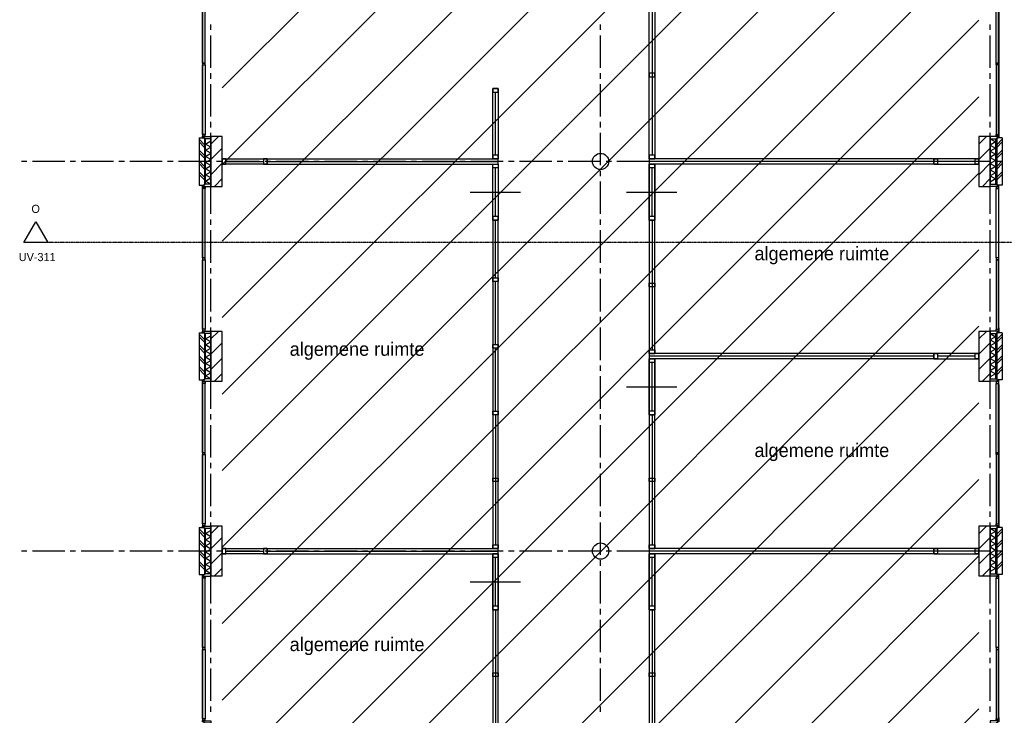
# Model space of a CAD drawing. Extents: x -66955 to 52345, y -20450 to 69550.
# Tile 89 of 94: x 17536 to 35730, y 33415 to 46270. Entities that reach past the tile are written whole.
import ezdxf
from ezdxf.enums import TextEntityAlignment as Align

# ---------------------------------------------------------------- set-up
doc = ezdxf.new("R2010")
doc.units = 0
doc.header["$MEASUREMENT"] = 0
doc.linetypes.add('DASHED', pattern=[0.75, 0.5, -0.25])
doc.linetypes.add('LEEG', pattern=[1, -1])
for name, color, linetype in [('-01-', 7, 'CONTINUOUS'), ('-22-', 7, 'CONTINUOUS'), ('-32-', 7, 'CONTINUOUS'), ('BEGGR--11-', 7, 'CONTINUOUS'), ('BEGGR--21-', 7, 'CONTINUOUS'), ('BEGGR--22-', 7, 'CONTINUOUS'), ('BEGGR--28-', 7, 'CONTINUOUS'), ('BEGGR--31-', 7, 'CONTINUOUS'), ('STRAMIEN--E3-', 7, 'CONTINUOUS'), ('STRAMIEN--E7-', 7, 'CONTINUOUS')]:
    doc.layers.add(name, color=color, linetype=linetype)
doc.styles.add('txt', font='TXT', dxfattribs={"height": 0.2})

# ---------------------------------------------------------------- blocks, each defined once
blk = doc.blocks.new('*O102')
at = {"layer": '-22-', "color": 7, "linetype": 'CONTINUOUS'}
blk.add_line((-348, 0), (348.01, 0), dxfattribs=at)
blk.add_lwpolyline([(415.01, 50), (415.01, -50), (-415, -50), (-415, 50)], close=True, dxfattribs=at)
at = {"layer": '-32-', "color": 7, "linetype": 'CONTINUOUS'}
for points in [[(-348, -50), (-348, 50), (-415, 50), (-415, -50)], [(415.01, -50), (415.01, 50), (348.01, 50), (348.01, -50)]]:
    blk.add_lwpolyline(points, close=True, dxfattribs=at)
blk = doc.blocks.new('*O103')
at = {"layer": '-22-', "color": 7, "linetype": 'CONTINUOUS'}
blk.add_line((-348, 0), (348.01, 0), dxfattribs=at)
blk.add_lwpolyline([(415.01, 50), (415.01, -50), (-415, -50), (-415, 50)], close=True, dxfattribs=at)
at = {"layer": '-32-', "color": 7, "linetype": 'CONTINUOUS'}
for points in [[(-348, -50), (-348, 50), (-415, 50), (-415, -50)], [(415.01, -50), (415.01, 50), (348.01, 50), (348.01, -50)]]:
    blk.add_lwpolyline(points, close=True, dxfattribs=at)
blk = doc.blocks.new('*O104')
at = {"layer": '-32-', "color": 7, "linetype": 'CONTINUOUS'}
blk.add_line((-465, 0), (465, 0), dxfattribs=at)
for points in [[(57, 517), (57, -517), (-43, -517), (-43, 517)], [(-43, 517), (57, 517), (57, 450), (-43, 450)], [(-43, -517), (57, -517), (57, -450), (-43, -450)]]:
    blk.add_lwpolyline(points, close=True, dxfattribs=at)
blk = doc.blocks.new('*O108')
at = {"layer": '-22-', "color": 7, "linetype": 'CONTINUOUS'}
blk.add_line((348, 0), (-348, 0), dxfattribs=at)
blk.add_lwpolyline([(-415, 50), (-415, -50), (415, -50), (415, 50)], close=True, dxfattribs=at)
at = {"layer": '-32-', "color": 7, "linetype": 'CONTINUOUS'}
for points in [[(-415, -50), (-415, 50), (-348, 50), (-348, -50)], [(348, -50), (348, 50), (415, 50), (415, -50)]]:
    blk.add_lwpolyline(points, close=True, dxfattribs=at)
blk = doc.blocks.new('*O109')
at = {"layer": '-22-', "color": 7, "linetype": 'CONTINUOUS'}
blk.add_line((348, 0), (-348, 0), dxfattribs=at)
blk.add_lwpolyline([(-415, 50), (-415, -50), (415, -50), (415, 50)], close=True, dxfattribs=at)
at = {"layer": '-32-', "color": 7, "linetype": 'CONTINUOUS'}
for points in [[(-415, -50), (-415, 50), (-348, 50), (-348, -50)], [(348, -50), (348, 50), (415, 50), (415, -50)]]:
    blk.add_lwpolyline(points, close=True, dxfattribs=at)
blk = doc.blocks.new('*O111')
at = {"layer": '-32-', "color": 7, "linetype": 'CONTINUOUS'}
blk.add_line((-465, 0), (465, 0), dxfattribs=at)
for points in [[(57, 517), (57, -517), (-43, -517), (-43, 517)], [(-43, 517), (57, 517), (57, 450), (-43, 450)], [(-43, -517), (57, -517), (57, -450), (-43, -450)]]:
    blk.add_lwpolyline(points, close=True, dxfattribs=at)
blk = doc.blocks.new('*O110')
at = {"layer": '-22-', "color": 7, "linetype": 'CONTINUOUS'}
for p, q in [((7, 783), (7, 1683)), ((7, 716), (7, -1683))]:
    blk.add_line(p, q, dxfattribs=at)
blk.add_lwpolyline([(-43, -1750), (57, -1750), (57, 1750), (-43, 1750)], close=True, dxfattribs=at)
at = {"layer": '-32-', "color": 7, "linetype": 'CONTINUOUS'}
for points in [[(57, -517), (-43, -517), (-43, -450), (57, -450)], [(57, -1750), (-43, -1750), (-43, -1683), (57, -1683)]]:
    blk.add_lwpolyline(points, close=True, dxfattribs=at)
blk.add_blockref('*O111', (0, 1233), dxfattribs=at)
blk = doc.blocks.new('*O113')
at = {"layer": '-32-', "color": 7, "linetype": 'CONTINUOUS'}
blk.add_line((-465, 0), (465, 0), dxfattribs=at)
for points in [[(57, 517), (57, -517), (-43, -517), (-43, 517)], [(-43, 517), (57, 517), (57, 450), (-43, 450)], [(-43, -517), (57, -517), (57, -450), (-43, -450)]]:
    blk.add_lwpolyline(points, close=True, dxfattribs=at)
blk = doc.blocks.new('*O112')
at = {"layer": '-22-', "color": 7, "linetype": 'CONTINUOUS'}
for p, q in [((7, 783), (7, 1683)), ((7, 716), (7, -1683))]:
    blk.add_line(p, q, dxfattribs=at)
blk.add_lwpolyline([(-43, -1750), (57, -1750), (57, 1750), (-43, 1750)], close=True, dxfattribs=at)
at = {"layer": '-32-', "color": 7, "linetype": 'CONTINUOUS'}
for points in [[(57, -517), (-43, -517), (-43, -450), (57, -450)], [(57, -1750), (-43, -1750), (-43, -1683), (57, -1683)]]:
    blk.add_lwpolyline(points, close=True, dxfattribs=at)
blk.add_blockref('*O113', (0, 1233), dxfattribs=at)
blk = doc.blocks.new('*O115')
at = {"layer": '-32-', "color": 7, "linetype": 'CONTINUOUS'}
blk.add_line((-465, 0), (465, 0), dxfattribs=at)
for points in [[(57, 517), (57, -517), (-43, -517), (-43, 517)], [(-43, 517), (57, 517), (57, 450), (-43, 450)], [(-43, -517), (57, -517), (57, -450), (-43, -450)]]:
    blk.add_lwpolyline(points, close=True, dxfattribs=at)
blk = doc.blocks.new('*O114')
at = {"layer": '-22-', "color": 7, "linetype": 'CONTINUOUS'}
for p, q in [((7, 783), (7, 1683)), ((7, 716), (7, -1683))]:
    blk.add_line(p, q, dxfattribs=at)
blk.add_lwpolyline([(-43, -1750), (57, -1750), (57, 1750), (-43, 1750)], close=True, dxfattribs=at)
at = {"layer": '-32-', "color": 7, "linetype": 'CONTINUOUS'}
for points in [[(57, -517), (-43, -517), (-43, -450), (57, -450)], [(57, -1750), (-43, -1750), (-43, -1683), (57, -1683)]]:
    blk.add_lwpolyline(points, close=True, dxfattribs=at)
blk.add_blockref('*O115', (0, 1233), dxfattribs=at)
blk = doc.blocks.new('*O121')
at = {"layer": '-22-', "color": 7, "linetype": 'CONTINUOUS'}
blk.add_line((348, 0), (-348, 0), dxfattribs=at)
blk.add_lwpolyline([(-415, 50), (-415, -50), (415, -50), (415, 50)], close=True, dxfattribs=at)
at = {"layer": '-32-', "color": 7, "linetype": 'CONTINUOUS'}
for points in [[(-415, -50), (-415, 50), (-348, 50), (-348, -50)], [(348, -50), (348, 50), (415, 50), (415, -50)]]:
    blk.add_lwpolyline(points, close=True, dxfattribs=at)
blk = doc.blocks.new('*O124')
at = {"layer": '-22-', "color": 7, "linetype": 'CONTINUOUS'}
blk.add_line((0, -583), (0, 583), dxfattribs=at)
blk.add_lwpolyline([(-50, 650), (50, 650), (50, -650), (-50, -650)], close=True, dxfattribs=at)
at = {"layer": '-32-', "color": 7, "linetype": 'CONTINUOUS'}
for points in [[(50, 650), (-50, 650), (-50, 583), (50, 583)], [(50, -583), (-50, -583), (-50, -650), (50, -650)]]:
    blk.add_lwpolyline(points, close=True, dxfattribs=at)
blk = doc.blocks.new('*O168')
at = {"layer": 'BEGGR--31-', "color": 7, "linetype": 'CONTINUOUS'}
for points in [[(-92.5, 1277), (-92.5, 1355), (-87.5, 1355), (-87.5, 1333), (-42.5, 1333), (-42.5, 1299), (-87.5, 1299), (-87.5, 1277)], [(-87.5, 39), (-92.5, 39), (-92.5, 1277), (-87.5, 1277)], [(-42.5, 1299), (-87.5, 1299), (-87.5, 17), (-42.5, 17)], [(-83.5, 1333), (-83.5, 1338), (-53.5, 1338), (-53.5, 1333)], [(-53.5, 1382), (-53.5, 1363), (-75.5, 1363), (-75.5, 1338), (66.5, 1338), (66.5, 1382)], [(-92.5, -39), (-92.5, 39), (-87.5, 39), (-87.5, 17), (-42.5, 17), (-42.5, -17), (-87.5, -17), (-87.5, -39)], [(-87.5, -1277), (-92.5, -1277), (-92.5, -39), (-87.5, -39)], [(-87.5, -17), (-42.5, -17), (-42.5, -1299), (-87.5, -1299)], [(-92.5, -1277), (-92.5, -1355), (-87.5, -1355), (-87.5, -1333), (-42.5, -1333), (-42.5, -1299), (-87.5, -1299), (-87.5, -1277)], [(-83.5, -1333), (-83.5, -1338), (-53.5, -1338), (-53.5, -1333)], [(-53.5, -1382), (-53.5, -1363), (-75.5, -1363), (-75.5, -1338), (66.5, -1338), (66.5, -1382)]]:
    blk.add_lwpolyline(points, close=True, dxfattribs=at)
blk = doc.blocks.new('MERKBF')
at = {"layer": 'BEGGR--31-', "color": 7, "linetype": 'CONTINUOUS'}
blk.add_blockref('*O168', (75.5, -1363), dxfattribs=at)
blk = doc.blocks.new('*O229')
at = {"layer": 'BEGGR--31-', "color": 7, "linetype": 'CONTINUOUS'}
for points in [[(-1382, -53.5), (-1363, -53.5), (-1363, -75.5), (-1338, -75.5), (-1338, 66.5), (-1382, 66.5)], [(1382, -53.5), (1363, -53.5), (1363, -75.5), (1338, -75.5), (1338, 66.5), (1382, 66.5)], [(-1277, -92.5), (-1355, -92.5), (-1355, -87.5), (-1333, -87.5), (-1333, -42.5), (-1299, -42.5), (-1299, -87.5), (-1277, -87.5)], [(-1333, -83.5), (-1338, -83.5), (-1338, -53.5), (-1333, -53.5)], [(-17, -87.5), (-17, -42.5), (-1299, -42.5), (-1299, -87.5)], [(-1277, -87.5), (-1277, -92.5), (-39, -92.5), (-39, -87.5)], [(-39, -92.5), (39, -92.5), (39, -87.5), (17, -87.5), (17, -42.5), (-17, -42.5), (-17, -87.5), (-39, -87.5)], [(1299, -42.5), (1299, -87.5), (17, -87.5), (17, -42.5)], [(39, -87.5), (39, -92.5), (1277, -92.5), (1277, -87.5)], [(1277, -92.5), (1355, -92.5), (1355, -87.5), (1333, -87.5), (1333, -42.5), (1299, -42.5), (1299, -87.5), (1277, -87.5)], [(1333, -83.5), (1338, -83.5), (1338, -53.5), (1333, -53.5)]]:
    blk.add_lwpolyline(points, close=True, dxfattribs=at)
blk = doc.blocks.new('MRKBFS')
at = {"layer": 'BEGGR--31-', "color": 7, "linetype": 'CONTINUOUS'}
blk.add_blockref('*O229', (1382, -66.5), dxfattribs=at)
blk = doc.blocks.new('*O566')
at = {"layer": 'STRAMIEN--E3-', "color": 251, "linetype": 'DASHED'}
blk.add_line((6450, -437), (-16921, -437), dxfattribs=at)
at = {"layer": 'STRAMIEN--E3-', "color": 251, "linetype": 'CONTINUOUS'}
blk.add_lwpolyline([(-17142.44, -53), (-16921, -437), (-17363.88, -437)], close=True, dxfattribs=at)
at = {"layer": 'STRAMIEN--E3-', "color": 7, "linetype": 'DASHED', "style": 'txt'}
blk.add_text('O', height=150, dxfattribs=at).set_placement((-17142.44, 187), align=Align.MIDDLE)

msp = doc.modelspace()

# ---------------------------------------------------------------- linework, layer by layer
at = {"layer": '-22-', "color": 7, "linetype": 'CONTINUOUS'}
for p, q in [((29220, 46733), (29220, 43767)), ((22110, 43700), (26380, 43700)), ((22110, 43600), (22110, 43700)), ((26380, 43600), (26380, 43700)), ((34430, 43700), (29170, 43700)), ((29170, 43700), (29170, 43600)), ((34430, 43700), (34430, 43600)), ((22110, 43600), (26380, 43600)), ((26330, 42633), (26330, 43533)), ((34430, 43600), (29170, 43600)), ((26330, 41499), (26330, 42566)), ((26330, 40266), (26330, 41432)), ((26330, 39033), (26330, 40199)), ((34430, 40100), (29170, 40100)), ((29170, 40100), (29170, 40000)), ((34430, 40100), (34430, 40000)), ((34430, 40000), (29170, 40000)), ((26330, 38966), (26330, 36567)), ((22110, 36500), (26380, 36500)), ((22110, 36400), (22110, 36500)), ((22110, 36400), (26380, 36400)), ((26380, 36400), (26380, 36500)), ((34430, 36500), (29170, 36500)), ((29170, 36500), (29170, 36400)), ((34430, 36400), (29170, 36400)), ((34430, 36500), (34430, 36400)), ((29220, 35433), (29220, 36333)), ((29220, 35366), (29220, 26050))]:
    msp.add_line(p, q, dxfattribs=at)
at = {"layer": '-22-', "color": 7, "linetype": 'LEEG'}
for p, q in [((22110, 43650), (26380, 43650)), ((34430, 43650), (29170, 43650)), ((34430, 40050), (29170, 40050)), ((22110, 36450), (26380, 36450)), ((34430, 36450), (29170, 36450))]:
    msp.add_line(p, q, dxfattribs=at)
at = {"layer": '-22-', "color": 7, "linetype": 'CONTINUOUS'}
for points in [[(29270, 43700), (29170, 43700), (29170, 46733), (29270, 46733)], [(26280, 36500), (26380, 36500), (26380, 42566), (26280, 42566)], [(29170, 26050), (29270, 26050), (29270, 36400), (29170, 36400)]]:
    msp.add_lwpolyline(points, close=True, dxfattribs=at)
at = {"layer": '-32-', "color": 7, "linetype": 'CONTINUOUS'}
for points in [[(29170, 45216.5), (29270, 45216.5), (29270, 45283.5), (29170, 45283.5)], [(29170, 43700), (29270, 43700), (29270, 43767), (29170, 43767)], [(26380, 41432), (26280, 41432), (26280, 41499), (26380, 41499)], [(26380, 40199), (26280, 40199), (26280, 40266), (26380, 40266)], [(26380, 38966), (26280, 38966), (26280, 39033), (26380, 39033)], [(26380, 37733), (26280, 37733), (26280, 37800), (26380, 37800)], [(26380, 36500), (26280, 36500), (26280, 36567), (26380, 36567)], [(29270, 36400), (29270, 35366), (29170, 35366), (29170, 36400)], [(29170, 36400), (29270, 36400), (29270, 36333), (29170, 36333)], [(29170, 35366), (29270, 35366), (29270, 35433), (29170, 35433)], [(29270, 34133), (29170, 34133), (29170, 34200), (29270, 34200)]]:
    msp.add_lwpolyline(points, close=True, dxfattribs=at)
at = {"layer": 'BEGGR--11-', "color": 1, "linetype": 'CONTINUOUS'}
for p, q in [((21280, 45008.51), (35260, 58988.51)), ((21280, 43594.29), (35260, 57574.29)), ((21280, 42180.08), (35260, 56160.08)), ((21280, 40765.86), (35260, 54745.86)), ((21280, 39351.65), (35260, 53331.65)), ((21280, 37937.44), (35260, 51917.44)), ((21280, 36523.22), (35260, 50503.22)), ((21280, 35109.01), (35260, 49089.01)), ((21280, 33694.8), (35260, 47674.8)), ((21280, 32280.58), (35260, 46260.58)), ((21280, 30866.37), (35260, 44846.37)), ((21280, 29452.16), (35260, 43432.16)), ((21280, 28037.94), (35260, 42017.94)), ((21280, 26623.73), (35260, 40603.73)), ((22120.48, 26050), (35260, 39189.52)), ((23534.7, 26050), (35260, 37775.3)), ((24008.91, 25110), (35260, 36361.09)), ((25423.13, 25110), (35260, 34946.87)), ((21280, 19552.66), (35260, 33532.66))]:
    msp.add_line(p, q, dxfattribs=at)
at = {"layer": 'BEGGR--21-', "color": 7, "linetype": 'CONTINUOUS'}
for p, q in [((20850, 44085), (20850, 43215)), ((20850, 44085), (20950, 44085)), ((20850, 44060), (20950, 43960)), ((20950, 44085), (20950, 43215)), ((21208.31, 44110), (21070, 43971.69)), ((35398.31, 44110), (35260, 43971.69)), ((35590, 44085), (35590, 43215)), ((35690, 44085), (35590, 44085)), ((35690, 44060), (35590, 43960)), ((35690, 44085), (35690, 43215)), ((20850, 44010), (20950, 43910)), ((20850, 43860), (20950, 43760)), ((21280, 43898.84), (21070, 43688.84)), ((35470, 43898.84), (35260, 43688.84)), ((35690, 44010), (35590, 43910)), ((35690, 43860), (35590, 43760)), ((20850, 43810), (20950, 43710)), ((35690, 43810), (35590, 43710)), ((20850, 43660), (20950, 43560)), ((20850, 43610), (20950, 43510)), ((21280, 43616), (21070, 43406)), ((35470, 43616), (35260, 43406)), ((35690, 43660), (35590, 43560)), ((35690, 43610), (35590, 43510)), ((20850, 43460), (20950, 43360)), ((20850, 43410), (20950, 43310)), ((21280, 43333.16), (21136.84, 43190)), ((35470, 43333.16), (35326.84, 43190)), ((35690, 43460), (35590, 43360)), ((35690, 43410), (35590, 43310)), ((20850, 43215), (20950, 43215)), ((35690, 43215), (35590, 43215)), ((20850, 40485), (20850, 39615)), ((20850, 40485), (20950, 40485)), ((20850, 40460), (20950, 40360)), ((20850, 40410), (20950, 40310)), ((20950, 40485), (20950, 39615)), ((21208.31, 40510), (21070, 40371.69)), ((35398.31, 40510), (35260, 40371.69)), ((35590, 40485), (35590, 39615)), ((35690, 40485), (35590, 40485)), ((35690, 40460), (35590, 40360)), ((35690, 40410), (35590, 40310)), ((35690, 40485), (35690, 39615)), ((20850, 40260), (20950, 40160)), ((20850, 40210), (20950, 40110)), ((21280, 40298.84), (21070, 40088.84)), ((35470, 40298.84), (35260, 40088.84)), ((35690, 40260), (35590, 40160)), ((35690, 40210), (35590, 40110)), ((20850, 40060), (20950, 39960)), ((35690, 40060), (35590, 39960)), ((20850, 40010), (20950, 39910)), ((20850, 39860), (20950, 39760)), ((21280, 40016), (21070, 39806)), ((35470, 40016), (35260, 39806)), ((35690, 40010), (35590, 39910)), ((35690, 39860), (35590, 39760)), ((20850, 39810), (20950, 39710)), ((21280, 39733.16), (21136.84, 39590)), ((35470, 39733.16), (35326.84, 39590)), ((35690, 39810), (35590, 39710)), ((20850, 39615), (20950, 39615)), ((35690, 39615), (35590, 39615)), ((20850, 36885), (20850, 36015)), ((20850, 36885), (20950, 36885)), ((20850, 36860), (20950, 36760)), ((20850, 36810), (20950, 36710)), ((20950, 36885), (20950, 36015)), ((21208.31, 36910), (21070, 36771.69)), ((35398.31, 36910), (35260, 36771.69)), ((35590, 36885), (35590, 36015)), ((35690, 36885), (35590, 36885)), ((35690, 36860), (35590, 36760)), ((35690, 36810), (35590, 36710)), ((35690, 36885), (35690, 36015)), ((20850, 36660), (20950, 36560)), ((20850, 36610), (20950, 36510)), ((21280, 36698.84), (21070, 36488.84)), ((35470, 36698.84), (35260, 36488.84)), ((35690, 36660), (35590, 36560)), ((35690, 36610), (35590, 36510)), ((20850, 36460), (20950, 36360)), ((20850, 36410), (20950, 36310)), ((21280, 36416), (21070, 36206)), ((35470, 36416), (35260, 36206)), ((35690, 36460), (35590, 36360)), ((35690, 36410), (35590, 36310)), ((20850, 36260), (20950, 36160)), ((20850, 36210), (20950, 36110)), ((35690, 36260), (35590, 36160)), ((35690, 36210), (35590, 36110)), ((21280, 36133.16), (21136.84, 35990)), ((35470, 36133.16), (35326.84, 35990)), ((20850, 36015), (20950, 36015)), ((35690, 36015), (35590, 36015))]:
    msp.add_line(p, q, dxfattribs=at)
for points in [[(21280, 43190), (21280, 44110), (21070, 44110), (21070, 43190)], [(35470, 43190), (35470, 44110), (35260, 44110), (35260, 43190)], [(21280, 39590), (21280, 40510), (21070, 40510), (21070, 39590)], [(35470, 39590), (35470, 40510), (35260, 40510), (35260, 39590)], [(21280, 35990), (21280, 36910), (21070, 36910), (21070, 35990)], [(35470, 35990), (35470, 36910), (35260, 36910), (35260, 35990)]]:
    msp.add_lwpolyline(points, close=True, dxfattribs=at)
at = {"layer": 'BEGGR--22-', "color": 7, "linetype": 'CONTINUOUS'}
for p, q in [((20970, 43232), (20970, 44068)), ((21070, 44068), (20970, 44068)), ((21070, 43232), (21070, 44068)), ((35470, 44068), (35470, 43232)), ((35470, 44068), (35570, 44068)), ((35570, 44068), (35570, 43232)), ((21070, 43232), (20970, 43232)), ((35470, 43232), (35570, 43232)), ((20970, 39632), (20970, 40468)), ((21070, 40468), (20970, 40468)), ((21070, 39632), (21070, 40468)), ((35470, 40468), (35470, 39632)), ((35470, 40468), (35570, 40468)), ((35570, 40468), (35570, 39632)), ((21070, 39632), (20970, 39632)), ((35470, 39632), (35570, 39632)), ((20970, 36032), (20970, 36868)), ((21070, 36868), (20970, 36868)), ((21070, 36032), (21070, 36868)), ((35470, 36868), (35470, 36032)), ((35470, 36868), (35570, 36868)), ((35570, 36868), (35570, 36032)), ((21070, 36032), (20970, 36032)), ((35470, 36032), (35570, 36032))]:
    msp.add_line(p, q, dxfattribs=at)
for points in [[(21070, 43916), (20970, 43973), (21070, 44030)], [(35470, 44068), (35570, 44011), (35470, 43954)], [(21070, 43802), (20970, 43859), (21070, 43916)], [(35470, 43954), (35570, 43897), (35470, 43840)], [(21070, 43688), (20970, 43745), (21070, 43802)], [(21070, 43574), (20970, 43631), (21070, 43688)], [(35470, 43840), (35570, 43783), (35470, 43726)], [(35470, 43726), (35570, 43669), (35470, 43612)], [(21070, 43460), (20970, 43517), (21070, 43574)], [(35470, 43612), (35570, 43555), (35470, 43498)], [(35470, 43498), (35570, 43441), (35470, 43384)], [(21070, 43346), (20970, 43403), (21070, 43460)], [(21070, 43232), (20970, 43289), (21070, 43346)], [(35470, 43384), (35570, 43327), (35470, 43270)], [(21070, 40316), (20970, 40373), (21070, 40430)], [(35470, 40468), (35570, 40411), (35470, 40354)], [(21070, 40202), (20970, 40259), (21070, 40316)], [(35470, 40354), (35570, 40297), (35470, 40240)], [(35470, 40240), (35570, 40183), (35470, 40126)], [(21070, 40088), (20970, 40145), (21070, 40202)], [(21070, 39974), (20970, 40031), (21070, 40088)], [(35470, 40126), (35570, 40069), (35470, 40012)], [(21070, 39860), (20970, 39917), (21070, 39974)], [(21070, 39746), (20970, 39803), (21070, 39860)], [(35470, 40012), (35570, 39955), (35470, 39898)], [(35470, 39898), (35570, 39841), (35470, 39784)], [(21070, 39632), (20970, 39689), (21070, 39746)], [(35470, 39784), (35570, 39727), (35470, 39670)], [(21070, 36716), (20970, 36773), (21070, 36830)], [(35470, 36868), (35570, 36811), (35470, 36754)], [(35470, 36754), (35570, 36697), (35470, 36640)], [(21070, 36602), (20970, 36659), (21070, 36716)], [(21070, 36488), (20970, 36545), (21070, 36602)], [(35470, 36640), (35570, 36583), (35470, 36526)], [(21070, 36374), (20970, 36431), (21070, 36488)], [(35470, 36526), (35570, 36469), (35470, 36412)], [(35470, 36412), (35570, 36355), (35470, 36298)], [(21070, 36260), (20970, 36317), (21070, 36374)], [(21070, 36146), (20970, 36203), (21070, 36260)], [(35470, 36298), (35570, 36241), (35470, 36184)], [(21070, 36032), (20970, 36089), (21070, 36146)], [(35470, 36184), (35570, 36127), (35470, 36070)]]:
    msp.add_lwpolyline(points, dxfattribs=at)
at = {"layer": 'BEGGR--28-', "color": 7, "linetype": 'CONTINUOUS'}
for centre in [(28270, 43650), (28270, 36450)]:
    msp.add_circle(centre, 150, dxfattribs=at)
at = {"layer": 'STRAMIEN--E7-', "color": 1, "linetype": 'CONTINUOUS'}
for p, q in [((21070, 46080), (21070, 46180)), ((28270, 46080), (28270, 46180)), ((35470, 46080), (35470, 46180)), ((21070, 45680), (21070, 45980)), ((28270, 45680), (28270, 45980)), ((35470, 45680), (35470, 45980)), ((21070, 45380), (21070, 45680)), ((28270, 45380), (28270, 45680)), ((35470, 45380), (35470, 45680)), ((21070, 45180), (21070, 45280)), ((28270, 45180), (28270, 45280)), ((35470, 45180), (35470, 45280)), ((21070, 44780), (21070, 45080)), ((28270, 44780), (28270, 45080)), ((35470, 44780), (35470, 45080)), ((21070, 44480), (21070, 44780)), ((28270, 44480), (28270, 44780)), ((35470, 44480), (35470, 44780)), ((21070, 44280), (21070, 44380)), ((28270, 44280), (28270, 44380)), ((35470, 44280), (35470, 44380)), ((21070, 43880), (21070, 44180)), ((28270, 43880), (28270, 44180)), ((35470, 43880), (35470, 44180)), ((21070, 43580), (21070, 43880)), ((28270, 43580), (28270, 43880)), ((35470, 43580), (35470, 43880)), ((17670, 43650), (17570, 43650)), ((18070, 43650), (17770, 43650)), ((18370, 43650), (18070, 43650)), ((18570, 43650), (18470, 43650)), ((18970, 43650), (18670, 43650)), ((19270, 43650), (18970, 43650)), ((19470, 43650), (19370, 43650)), ((19870, 43650), (19570, 43650)), ((20170, 43650), (19870, 43650)), ((20370, 43650), (20270, 43650)), ((20770, 43650), (20470, 43650)), ((21070, 43650), (20770, 43650)), ((21270, 43650), (21170, 43650)), ((21670, 43650), (21370, 43650)), ((21970, 43650), (21670, 43650)), ((22170, 43650), (22070, 43650)), ((22570, 43650), (22270, 43650)), ((22870, 43650), (22570, 43650)), ((23070, 43650), (22970, 43650)), ((23470, 43650), (23170, 43650)), ((23770, 43650), (23470, 43650)), ((23970, 43650), (23870, 43650)), ((24370, 43650), (24070, 43650)), ((24670, 43650), (24370, 43650)), ((24870, 43650), (24770, 43650)), ((25270, 43650), (24970, 43650)), ((25570, 43650), (25270, 43650)), ((25770, 43650), (25670, 43650)), ((26170, 43650), (25870, 43650)), ((26470, 43650), (26170, 43650)), ((26670, 43650), (26570, 43650)), ((27070, 43650), (26770, 43650)), ((27370, 43650), (27070, 43650)), ((27570, 43650), (27470, 43650)), ((27970, 43650), (27670, 43650)), ((28270, 43650), (27970, 43650)), ((28470, 43650), (28370, 43650)), ((28870, 43650), (28570, 43650)), ((29170, 43650), (28870, 43650)), ((29370, 43650), (29270, 43650)), ((29770, 43650), (29470, 43650)), ((30070, 43650), (29770, 43650)), ((30270, 43650), (30170, 43650)), ((30670, 43650), (30370, 43650)), ((30970, 43650), (30670, 43650)), ((31170, 43650), (31070, 43650)), ((31570, 43650), (31270, 43650)), ((31870, 43650), (31570, 43650)), ((32070, 43650), (31970, 43650)), ((32470, 43650), (32170, 43650)), ((32770, 43650), (32470, 43650)), ((32970, 43650), (32870, 43650)), ((33370, 43650), (33070, 43650)), ((33670, 43650), (33370, 43650)), ((33870, 43650), (33770, 43650)), ((34270, 43650), (33970, 43650)), ((34570, 43650), (34270, 43650)), ((34770, 43650), (34670, 43650)), ((35170, 43650), (34870, 43650)), ((35470, 43650), (35170, 43650)), ((35670, 43650), (35570, 43650)), ((21070, 43380), (21070, 43480)), ((28270, 43380), (28270, 43480)), ((35470, 43380), (35470, 43480)), ((21070, 42980), (21070, 43280)), ((28270, 42980), (28270, 43280)), ((35470, 42980), (35470, 43280)), ((21070, 42680), (21070, 42980)), ((28270, 42680), (28270, 42980)), ((35470, 42680), (35470, 42980)), ((21070, 42480), (21070, 42580)), ((28270, 42480), (28270, 42580)), ((35470, 42480), (35470, 42580)), ((21070, 42080), (21070, 42380)), ((28270, 42080), (28270, 42380)), ((35470, 42080), (35470, 42380)), ((21070, 41780), (21070, 42080)), ((28270, 41780), (28270, 42080)), ((35470, 41780), (35470, 42080)), ((21070, 41580), (21070, 41680)), ((28270, 41580), (28270, 41680)), ((35470, 41580), (35470, 41680)), ((21070, 41180), (21070, 41480)), ((28270, 41180), (28270, 41480)), ((35470, 41180), (35470, 41480)), ((21070, 40880), (21070, 41180)), ((28270, 40880), (28270, 41180)), ((35470, 40880), (35470, 41180)), ((21070, 40680), (21070, 40780)), ((28270, 40680), (28270, 40780)), ((35470, 40680), (35470, 40780)), ((21070, 40280), (21070, 40580)), ((28270, 40280), (28270, 40580)), ((35470, 40280), (35470, 40580)), ((21070, 39980), (21070, 40280)), ((28270, 39980), (28270, 40280)), ((35470, 39980), (35470, 40280)), ((21070, 39780), (21070, 39880)), ((28270, 39780), (28270, 39880)), ((35470, 39780), (35470, 39880)), ((21070, 39380), (21070, 39680)), ((28270, 39380), (28270, 39680)), ((35470, 39380), (35470, 39680)), ((21070, 39080), (21070, 39380)), ((28270, 39080), (28270, 39380)), ((35470, 39080), (35470, 39380)), ((21070, 38880), (21070, 38980)), ((28270, 38880), (28270, 38980)), ((35470, 38880), (35470, 38980)), ((21070, 38480), (21070, 38780)), ((28270, 38480), (28270, 38780)), ((35470, 38480), (35470, 38780)), ((21070, 38180), (21070, 38480)), ((28270, 38180), (28270, 38480)), ((35470, 38180), (35470, 38480)), ((21070, 37980), (21070, 38080)), ((28270, 37980), (28270, 38080)), ((35470, 37980), (35470, 38080)), ((21070, 37580), (21070, 37880)), ((28270, 37580), (28270, 37880)), ((35470, 37580), (35470, 37880)), ((21070, 37280), (21070, 37580)), ((28270, 37280), (28270, 37580)), ((35470, 37280), (35470, 37580)), ((21070, 37080), (21070, 37180)), ((28270, 37080), (28270, 37180)), ((35470, 37080), (35470, 37180)), ((21070, 36680), (21070, 36980)), ((28270, 36680), (28270, 36980)), ((35470, 36680), (35470, 36980)), ((21070, 36380), (21070, 36680)), ((28270, 36380), (28270, 36680)), ((35470, 36380), (35470, 36680)), ((17670, 36450), (17570, 36450)), ((18070, 36450), (17770, 36450)), ((18370, 36450), (18070, 36450)), ((18570, 36450), (18470, 36450)), ((18970, 36450), (18670, 36450)), ((19270, 36450), (18970, 36450)), ((19470, 36450), (19370, 36450)), ((19870, 36450), (19570, 36450)), ((20170, 36450), (19870, 36450)), ((20370, 36450), (20270, 36450)), ((20770, 36450), (20470, 36450)), ((21070, 36450), (20770, 36450)), ((21270, 36450), (21170, 36450)), ((21670, 36450), (21370, 36450)), ((21970, 36450), (21670, 36450)), ((22170, 36450), (22070, 36450)), ((22570, 36450), (22270, 36450)), ((22870, 36450), (22570, 36450)), ((23070, 36450), (22970, 36450)), ((23470, 36450), (23170, 36450)), ((23770, 36450), (23470, 36450)), ((23970, 36450), (23870, 36450)), ((24370, 36450), (24070, 36450)), ((24670, 36450), (24370, 36450)), ((24870, 36450), (24770, 36450)), ((25270, 36450), (24970, 36450)), ((25570, 36450), (25270, 36450)), ((25770, 36450), (25670, 36450)), ((26170, 36450), (25870, 36450)), ((26470, 36450), (26170, 36450)), ((26670, 36450), (26570, 36450)), ((27070, 36450), (26770, 36450)), ((27370, 36450), (27070, 36450)), ((27570, 36450), (27470, 36450)), ((27970, 36450), (27670, 36450)), ((28270, 36450), (27970, 36450)), ((28470, 36450), (28370, 36450)), ((28870, 36450), (28570, 36450)), ((29170, 36450), (28870, 36450)), ((29370, 36450), (29270, 36450)), ((29770, 36450), (29470, 36450)), ((30070, 36450), (29770, 36450)), ((30270, 36450), (30170, 36450)), ((30670, 36450), (30370, 36450)), ((30970, 36450), (30670, 36450)), ((31170, 36450), (31070, 36450)), ((31570, 36450), (31270, 36450)), ((31870, 36450), (31570, 36450)), ((32070, 36450), (31970, 36450)), ((32470, 36450), (32170, 36450)), ((32770, 36450), (32470, 36450)), ((32970, 36450), (32870, 36450)), ((33370, 36450), (33070, 36450)), ((33670, 36450), (33370, 36450)), ((33870, 36450), (33770, 36450)), ((34270, 36450), (33970, 36450)), ((34570, 36450), (34270, 36450)), ((34770, 36450), (34670, 36450)), ((35170, 36450), (34870, 36450)), ((35470, 36450), (35170, 36450)), ((35670, 36450), (35570, 36450)), ((21070, 36180), (21070, 36280)), ((28270, 36180), (28270, 36280)), ((35470, 36180), (35470, 36280)), ((21070, 35780), (21070, 36080)), ((28270, 35780), (28270, 36080)), ((35470, 35780), (35470, 36080)), ((21070, 35480), (21070, 35780)), ((28270, 35480), (28270, 35780)), ((35470, 35480), (35470, 35780)), ((21070, 35280), (21070, 35380)), ((28270, 35280), (28270, 35380)), ((35470, 35280), (35470, 35380)), ((21070, 34880), (21070, 35180)), ((28270, 34880), (28270, 35180)), ((35470, 34880), (35470, 35180)), ((21070, 34580), (21070, 34880)), ((28270, 34580), (28270, 34880)), ((35470, 34580), (35470, 34880)), ((21070, 34380), (21070, 34480)), ((28270, 34380), (28270, 34480)), ((35470, 34380), (35470, 34480)), ((21070, 33980), (21070, 34280)), ((28270, 33980), (28270, 34280)), ((35470, 33980), (35470, 34280)), ((21070, 33680), (21070, 33980)), ((28270, 33680), (28270, 33980)), ((35470, 33680), (35470, 33980)), ((21070, 33480), (21070, 33580)), ((28270, 33480), (28270, 33580)), ((35470, 33480), (35470, 33580))]:
    msp.add_line(p, q, dxfattribs=at)

# ---------------------------------------------------------------- block references
at = {"layer": '-22-', "color": 7, "linetype": 'CONTINUOUS'}
for name, p in [('*O124', (26330, 44350)), ('*O103', (21694.99, 43650)), ('*O121', (34845, 43650)), ('*O114', (29213, 41850)), ('*O108', (34845, 40050)), ('*O112', (29213, 38250)), ('*O102', (21694.99, 36450)), ('*O110', (26323, 34650)), ('*O109', (34845, 36450))]:
    msp.add_blockref(name, p, dxfattribs=at)
at = {"layer": '-32-', "color": 7, "linetype": 'CONTINUOUS'}
msp.add_blockref('*O104', (26323, 43083), dxfattribs=at)
at = {"layer": 'BEGGR--31-', "color": 7, "linetype": 'CONTINUOUS'}
for name, p, rotation in [('MRKBFS', (21070, 46832), 270), ('MERKBF', (35612, 44087), 180), ('MRKBFS', (21070, 43232), 270), ('MRKBFS', (21070, 39632), 270), ('MERKBF', (35612, 36887), 180), ('MRKBFS', (21070, 36032), 270)]:
    msp.add_blockref(name, p, dxfattribs=dict(at, rotation=rotation))
at = {"layer": 'BEGGR--31-', "color": 7, "linetype": 'CONTINUOUS', "yscale": -1, "rotation": 180}
for p in [(35612, 43213), (35612, 36013)]:
    msp.add_blockref('MERKBF', p, dxfattribs=at)
at = {"layer": 'STRAMIEN--E3-', "color": 7, "linetype": 'DASHED'}
msp.add_blockref('*O566', (34974, 42587), dxfattribs=at)

# ---------------------------------------------------------------- texts
at = {"layer": '-01-', "color": 7, "linetype": 'CONTINUOUS', "style": 'txt'}
for p in [(32359, 41918), (23770, 40153), (32359, 38282), (23770, 34696)]:
    msp.add_text('algemene ruimte', height=250, dxfattribs=at).set_placement(p, align=Align.MIDDLE)
at = {"layer": 'STRAMIEN--E3-', "color": 7, "linetype": 'DASHED', "style": 'txt'}
msp.add_text(' UV-311', height=150, dxfattribs=at).set_placement((17831.56, 41884), align=Align.MIDDLE)

doc.saveas('drawing.dxf')
